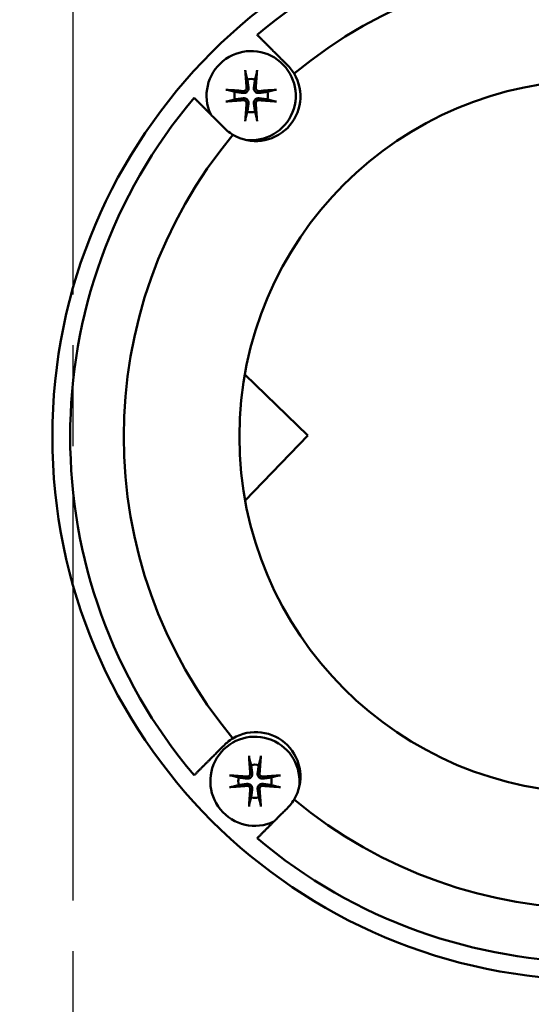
# Model space of a CAD drawing. Header units: millimetres. Extents: x 0 to 1680, y 0 to 1188.
# Tile 7 of 27: x 523 to 552, y 805 to 861. Entities that reach past the tile are written whole.
import ezdxf

# ---------------------------------------------------------------- set-up
doc = ezdxf.new("R2010")
doc.units = ezdxf.units.MM
doc.header["$LTSCALE"] = 4
doc.linetypes.add('CHAIN', pattern=[0.7087, 0.4724, -0.0591, 0.1181, -0.0591])
for name, color, linetype, lineweight in [('Видимый контур (ГОСТ)', 7, 'Continuous', 50), ('Осевая линия (ГОСТ)', 7, 'Continuous', 25), ('Размер (ГОСТ)', 7, 'Continuous', 25)]:
    doc.layers.add(name, color=color, linetype=linetype, lineweight=lineweight)
doc.styles.add('Обычный текст (ГОСТ)', font='GOST Common Italic.ttf')
doc.dimstyles.new('Обычный (ГОСТ)', dxfattribs={"dimscale": 4, "dimtxt": 3.5, "dimasz": 3.5, "dimexe": 1, "dimexo": 0, "dimgap": 0.5, "dimtad": 1, "dimtxsty": 'Обычный текст (ГОСТ)', "dimblk": 'Filled-1', "dimcen": 0.09, "dimdle": 15, "dimclrd": 256, "dimclre": 256, "dimclrt": 256, "dimazin": 2, "dimtfac": 0.714286, "dimtdec": 3, "dimtmove": 0, "dimatfit": 3, "dimfxl": 1, "dimtolj": 1, "dimlwd": 25, "dimlwe": 25, "dimarcsym": 0})

# ---------------------------------------------------------------- blocks, each defined once
blk = doc.blocks.new('Filled-1')
at = {"color": 0}
for p, q in [((0, 0), (-1, 0.1429)), ((-1, 0.1429), (-1, -0.1429)), ((-1, 0), (0, 0)), ((-1, -0.1429), (0, 0))]:
    blk.add_line(p, q, dxfattribs=at)
at = {"color": 0, "flags": 128}
blk.add_lwpolyline([(-1, -0.1429), (0, 0), (-1, 0.1429), (-1, -0.1429)], dxfattribs=at)
at = {"color": 0}
blk.add_solid([(-1, -0.1429), (0, 0), (-1, 0.1429), (-1, -0.1429)], dxfattribs=at)
blk = doc.blocks.new('*D9')
at = {"layer": 'Defpoints', "color": 0, "linetype": 'Continuous', "transparency": 16777216}
for p in [(846.103, 1065.735), (846.103, 845.735), (366.103, 818.381)]:
    blk.add_point(p, dxfattribs=at)
at = {"layer": 'Размер (ГОСТ)', "linetype": 'Continuous', "lineweight": 25, "transparency": 16777216}
for p, q in [((366.103, 818.381), (366.103, 1069.735)), ((846.103, 845.735), (846.103, 1069.735)), ((380.103, 1065.735), (832.103, 1065.735))]:
    blk.add_line(p, q, dxfattribs=at)
at = {"layer": 'Размер (ГОСТ)', "linetype": 'Continuous', "lineweight": 25, "transparency": 16777216, "xscale": 14, "yscale": 14, "zscale": 14, "rotation": 180}
blk.add_blockref('Filled-1', (366.103, 1065.735), dxfattribs=at)
at = {"layer": 'Размер (ГОСТ)', "linetype": 'Continuous', "lineweight": 25, "transparency": 16777216, "xscale": 14, "yscale": 14, "zscale": 14}
blk.add_blockref('Filled-1', (846.103, 1065.735), dxfattribs=at)
at = {"layer": 'Размер (ГОСТ)', "linetype": 'Continuous', "lineweight": 25, "transparency": 16777216, "insert": (586.992, 1081.735), "char_height": 14, "attachment_point": 1, "style": 'Обычный текст (ГОСТ)'}
blk.add_mtext('\\A1;480', dxfattribs=at)
blk = doc.blocks.new('*D10')
at = {"layer": 'Defpoints', "color": 0, "linetype": 'Continuous', "transparency": 16777216}
for p in [(846.103, 997.941), (526.103, 959.735), (846.103, 845.735)]:
    blk.add_point(p, dxfattribs=at)
at = {"layer": 'Размер (ГОСТ)', "linetype": 'Continuous', "lineweight": 25, "transparency": 16777216}
for p, q in [((526.103, 959.735), (526.103, 1001.941)), ((846.103, 845.735), (846.103, 1001.941)), ((540.103, 997.941), (832.103, 997.941))]:
    blk.add_line(p, q, dxfattribs=at)
at = {"layer": 'Размер (ГОСТ)', "linetype": 'Continuous', "lineweight": 25, "transparency": 16777216, "xscale": 14, "yscale": 14, "zscale": 14, "rotation": 180}
blk.add_blockref('Filled-1', (526.103, 997.941), dxfattribs=at)
at = {"layer": 'Размер (ГОСТ)', "linetype": 'Continuous', "lineweight": 25, "transparency": 16777216, "xscale": 14, "yscale": 14, "zscale": 14}
blk.add_blockref('Filled-1', (846.103, 997.941), dxfattribs=at)
at = {"layer": 'Размер (ГОСТ)', "linetype": 'Continuous', "lineweight": 25, "transparency": 16777216, "insert": (639.32, 1013.941), "char_height": 14, "attachment_point": 1, "style": 'Обычный текст (ГОСТ)'}
blk.add_mtext('\\A1;320', dxfattribs=at)

msp = doc.modelspace()

# ---------------------------------------------------------------- linework, layer by layer
at = {"layer": 'Видимый контур (ГОСТ)'}
for p, q in [((539.26, 837.327), (535.722, 840.747)), ((535.741, 833.686), (539.26, 837.327))]:
    msp.add_line(p, q, dxfattribs=at)
for centre, radius in [((526.103, 815.285), 70), ((555.417, 837.269), 30.484), ((555.417, 837.269), 20)]:
    msp.add_circle(centre, radius, dxfattribs=at)
for centre, radius, start, end in [((555.417, 837.269), 29.484, 49.8598, 130.1402), ((555.417, 837.269), 26.484, 50.2518, 129.7482), ((536.077, 856.398), 2.5, 262.3263, 204.9782), ((536.337, 856.349), 2.5, 239.1506, 30.8494), ((536.077, 856.398), 0.935, 76.768, 103.232), ((536.077, 856.398), 0.935, 166.768, 193.232), ((536.077, 856.398), 0.935, 346.768, 13.232), ((555.417, 837.269), 29.484, 139.8598, 220.1402), ((536.077, 856.398), 0.935, 256.768, 283.232), ((555.417, 837.269), 26.484, 140.2518, 219.7482), ((536.288, 817.929), 2.5, 352.3263, 294.9782), ((536.337, 818.188), 2.5, 329.1506, 120.8494), ((536.288, 817.929), 0.935, 76.768, 103.232), ((536.288, 817.929), 0.935, 166.768, 193.232), ((536.288, 817.929), 0.935, 346.768, 13.232), ((536.288, 817.929), 0.935, 256.768, 283.232), ((555.417, 837.269), 26.484, 230.2518, 309.7482), ((555.417, 837.269), 29.484, 229.8598, 310.1402)]:
    msp.add_arc(centre, radius, start, end, dxfattribs=at)
for centre, major_axis, start_param, end_param in [((536.238, 856.413), (0.398, -4.369), 4.375857, 4.608059), ((535.916, 856.413), (0.398, 4.369), 4.816719, 5.048921), ((536.063, 856.237), (-4.369, 0.398), 4.816719, 5.048921), ((536.092, 856.237), (-4.369, -0.398), 4.375857, 4.608059), ((536.063, 856.559), (4.369, 0.398), 4.375857, 4.608059), ((536.238, 856.383), (-0.398, -4.369), 4.816719, 5.048921), ((535.916, 856.383), (-0.398, 4.369), 4.375857, 4.608059), ((536.092, 856.559), (4.369, -0.398), 4.816719, 5.048921), ((536.449, 817.943), (0.398, -4.369), 4.375857, 4.608059), ((536.127, 817.943), (0.398, 4.369), 4.816719, 5.048921), ((536.273, 817.767), (-4.369, 0.398), 4.816719, 5.048921), ((536.303, 817.767), (-4.369, -0.398), 4.375857, 4.608059), ((536.273, 818.09), (4.369, 0.398), 4.375857, 4.608059), ((536.303, 818.09), (4.369, -0.398), 4.816719, 5.048921), ((536.449, 817.914), (-0.398, -4.369), 4.816719, 5.048921), ((536.127, 817.914), (-0.398, 4.369), 4.375857, 4.608059)]:
    msp.add_ellipse(centre, major_axis=major_axis, ratio=0.087156, start_param=start_param, end_param=end_param, dxfattribs=at)
for points, weights in [([(536.41, 859.808), (537.253, 858.966), (538.03, 858.189)], [1.0017747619, 1.00219865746, 1.00098680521]), ([(535.769, 857.651), (535.824, 857.453), (535.863, 857.308)], [1.00329461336, 1.01453007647, 1]), ([(536.291, 857.308), (536.331, 857.453), (536.385, 857.651)], [1, 1.01453008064, 1.00329461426]), ([(535.863, 857.308), (535.906, 856.998), (535.927, 856.843)], [1, 1.44094764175, 1.84165152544]), ([(536.227, 856.843), (536.249, 856.998), (536.291, 857.308)], [1.84165152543, 1.44094764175, 1]), ([(535.167, 856.612), (535.023, 856.652), (534.824, 856.706)], [1, 1.01453007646, 1.00329461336]), ([(535.632, 856.548), (535.477, 856.569), (535.167, 856.612)], [1.84165152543, 1.44094764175, 1]), ([(536.988, 856.612), (536.677, 856.569), (536.522, 856.548)], [1, 1.44094764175, 1.84165152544]), ([(537.33, 856.706), (537.132, 856.652), (536.988, 856.612)], [1.00329461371, 1.01453007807, 1]), ([(534.497, 854.657), (533.72, 855.434), (532.878, 856.276)], [1.00098680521, 1.00219865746, 1.0017747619]), ([(534.824, 856.09), (535.023, 856.145), (535.167, 856.184)], [1.00329461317, 1.01453007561, 1]), ([(535.167, 856.184), (535.477, 856.227), (535.632, 856.248)], [1, 1.44094764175, 1.84165152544]), ([(535.927, 855.953), (535.906, 855.798), (535.863, 855.488)], [1.84165152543, 1.44094764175, 1]), ([(536.291, 855.488), (536.249, 855.798), (536.227, 855.953)], [1, 1.44094764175, 1.84165152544]), ([(536.522, 856.248), (536.677, 856.227), (536.988, 856.184)], [1.84165152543, 1.44094764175, 1]), ([(536.988, 856.184), (537.132, 856.145), (537.33, 856.09)], [1, 1.014530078, 1.00329461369]), ([(535.863, 855.488), (535.824, 855.344), (535.769, 855.145)], [1, 1.01453007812, 1.00329461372]), ([(536.385, 855.145), (536.331, 855.344), (536.291, 855.488)], [1.00329461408, 1.01453007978, 1]), ([(532.878, 818.262), (533.72, 819.104), (534.497, 819.881)], [1.0017747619, 1.00219865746, 1.00098680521]), ([(535.98, 819.182), (536.034, 818.983), (536.074, 818.839)], [1.00329461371, 1.01453007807, 1]), ([(536.074, 818.839), (536.117, 818.529), (536.138, 818.374)], [1, 1.44094764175, 1.84165152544]), ([(536.438, 818.374), (536.459, 818.529), (536.502, 818.839)], [1.84165152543, 1.44094764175, 1]), ([(536.502, 818.839), (536.541, 818.983), (536.596, 819.182)], [1, 1.014530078, 1.00329461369]), ([(535.378, 818.143), (535.233, 818.182), (535.035, 818.236)], [1, 1.01453008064, 1.00329461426]), ([(537.541, 818.236), (537.342, 818.182), (537.198, 818.143)], [1.00329461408, 1.01453007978, 1]), ([(535.035, 817.621), (535.233, 817.675), (535.378, 817.715)], [1.00329461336, 1.01453007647, 1]), ([(535.843, 818.078), (535.688, 818.1), (535.378, 818.143)], [1.84165152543, 1.44094764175, 1]), ([(535.378, 817.715), (535.688, 817.757), (535.843, 817.779)], [1, 1.44094764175, 1.84165152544]), ([(537.198, 818.143), (536.888, 818.1), (536.733, 818.078)], [1, 1.44094764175, 1.84165152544]), ([(536.733, 817.779), (536.888, 817.757), (537.198, 817.715)], [1.84165152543, 1.44094764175, 1]), ([(537.198, 817.715), (537.342, 817.675), (537.541, 817.621)], [1, 1.01453007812, 1.00329461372]), ([(536.138, 817.483), (536.117, 817.328), (536.074, 817.018)], [1.84165152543, 1.44094764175, 1]), ([(536.502, 817.018), (536.459, 817.328), (536.438, 817.483)], [1, 1.44094764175, 1.84165152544]), ([(536.074, 817.018), (536.034, 816.874), (535.98, 816.675)], [1, 1.01453007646, 1.00329461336]), ([(536.596, 816.675), (536.541, 816.874), (536.502, 817.018)], [1.00329461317, 1.01453007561, 1]), ([(538.03, 816.348), (537.253, 815.571), (536.41, 814.729)], [1.00098680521, 1.00219865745, 1.00177476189])]:
    msp.add_rational_spline(points, weights, degree=2, dxfattribs=at)
for points, knots in [([(538.483, 857.631), (538.416, 857.744), (538.34, 857.85), (538.261, 857.945), (538.191, 858.029), (538.114, 858.111), (538.03, 858.189)], [-0.05285742, -0.05285742, -0.05285742, -0.05285742, 0, 0, 0, 0.04630435, 0.04630435, 0.04630435, 0.04630435]), ([(535.769, 857.651), (535.768, 857.658), (535.766, 857.667), (535.762, 857.689), (535.759, 857.706), (535.755, 857.738), (535.753, 857.758), (535.75, 857.791), (535.749, 857.808), (535.748, 857.823)], [0.0478659, 0.0478659, 0.0478659, 0.0478659, 0.05208337, 0.05208337, 0.05727876, 0.05727876, 0.06252381, 0.06252381, 0.06703089, 0.06703089, 0.06703089, 0.06703089]), ([(536.407, 857.823), (536.406, 857.808), (536.405, 857.791), (536.402, 857.758), (536.399, 857.738), (536.395, 857.706), (536.393, 857.689), (536.389, 857.667), (536.387, 857.658), (536.385, 857.651)], [0.01643552, 0.01643552, 0.01643552, 0.01643552, 0.02094259, 0.02094259, 0.02618765, 0.02618765, 0.03138303, 0.03138303, 0.0356005, 0.0356005, 0.0356005, 0.0356005]), ([(534.653, 856.728), (534.667, 856.727), (534.685, 856.726), (534.717, 856.723), (534.738, 856.72), (534.769, 856.716), (534.787, 856.714), (534.808, 856.71), (534.818, 856.708), (534.824, 856.706)], [0.01643552, 0.01643552, 0.01643552, 0.01643552, 0.02094259, 0.02094259, 0.02618765, 0.02618765, 0.03138303, 0.03138303, 0.0356005, 0.0356005, 0.0356005, 0.0356005]), ([(535.927, 856.843), (535.932, 856.809), (535.93, 856.772), (535.916, 856.72), (535.908, 856.698), (535.885, 856.657), (535.87, 856.638), (535.838, 856.605), (535.819, 856.591), (535.777, 856.568), (535.756, 856.559), (535.703, 856.546), (535.666, 856.543), (535.632, 856.548)], [0.1157055, 0.1157055, 0.1157055, 0.1157055, 0.1265746, 0.1265746, 0.13336881, 0.13336881, 0.14016301, 0.14016301, 0.14695722, 0.14695722, 0.15375143, 0.15375143, 0.16462053, 0.16462053, 0.16462053, 0.16462053]), ([(535.818, 856.833), (535.82, 856.813), (535.818, 856.791), (535.805, 856.75), (535.794, 856.731), (535.768, 856.7), (535.751, 856.686), (535.713, 856.665), (535.692, 856.659), (535.662, 856.656), (535.652, 856.656), (535.642, 856.657)], [0, 0, 0, 0, 0.00610592, 0.00610592, 0.01221184, 0.01221184, 0.01830671, 0.01830671, 0.02440159, 0.02440159, 0.02728319, 0.02728319, 0.02728319, 0.02728319]), ([(536.522, 856.548), (536.488, 856.543), (536.452, 856.546), (536.399, 856.559), (536.377, 856.568), (536.336, 856.591), (536.317, 856.605), (536.285, 856.638), (536.27, 856.657), (536.247, 856.698), (536.238, 856.72), (536.225, 856.772), (536.223, 856.809), (536.227, 856.843)], [0.1157055, 0.1157055, 0.1157055, 0.1157055, 0.1265746, 0.1265746, 0.13336881, 0.13336881, 0.14016301, 0.14016301, 0.14695722, 0.14695722, 0.15375143, 0.15375143, 0.16462053, 0.16462053, 0.16462053, 0.16462053]), ([(536.512, 856.657), (536.492, 856.655), (536.47, 856.658), (536.429, 856.671), (536.41, 856.681), (536.379, 856.708), (536.365, 856.725), (536.345, 856.763), (536.338, 856.784), (536.336, 856.813), (536.335, 856.823), (536.336, 856.833)], [0, 0, 0, 0, 0.00610592, 0.00610592, 0.01221184, 0.01221184, 0.01830671, 0.01830671, 0.02440159, 0.02440159, 0.02728319, 0.02728319, 0.02728319, 0.02728319]), ([(537.33, 856.706), (537.337, 856.708), (537.346, 856.71), (537.368, 856.714), (537.385, 856.716), (537.417, 856.72), (537.437, 856.723), (537.47, 856.726), (537.487, 856.727), (537.502, 856.728)], [0.0478659, 0.0478659, 0.0478659, 0.0478659, 0.05208337, 0.05208337, 0.05727876, 0.05727876, 0.06252381, 0.06252381, 0.06703089, 0.06703089, 0.06703089, 0.06703089]), ([(534.824, 856.09), (534.818, 856.089), (534.808, 856.087), (534.787, 856.083), (534.769, 856.08), (534.738, 856.076), (534.717, 856.074), (534.685, 856.071), (534.667, 856.069), (534.653, 856.069)], [0.0478659, 0.0478659, 0.0478659, 0.0478659, 0.05208337, 0.05208337, 0.05727876, 0.05727876, 0.06252381, 0.06252381, 0.06703089, 0.06703089, 0.06703089, 0.06703089]), ([(535.632, 856.248), (535.666, 856.253), (535.703, 856.251), (535.756, 856.237), (535.777, 856.229), (535.819, 856.206), (535.838, 856.191), (535.87, 856.159), (535.885, 856.139), (535.908, 856.098), (535.916, 856.077), (535.93, 856.024), (535.932, 855.987), (535.927, 855.953)], [0.1157055, 0.1157055, 0.1157055, 0.1157055, 0.1265746, 0.1265746, 0.13336881, 0.13336881, 0.14016301, 0.14016301, 0.14695722, 0.14695722, 0.15375143, 0.15375143, 0.16462053, 0.16462053, 0.16462053, 0.16462053]), ([(535.642, 856.139), (535.662, 856.141), (535.684, 856.139), (535.725, 856.126), (535.745, 856.115), (535.776, 856.089), (535.79, 856.072), (535.81, 856.034), (535.816, 856.013), (535.819, 855.983), (535.819, 855.973), (535.818, 855.963)], [0, 0, 0, 0, 0.00610858, 0.00610858, 0.01221716, 0.01221716, 0.01830937, 0.01830937, 0.02440159, 0.02440159, 0.02728313, 0.02728313, 0.02728313, 0.02728313]), ([(536.227, 855.953), (536.223, 855.987), (536.225, 856.024), (536.238, 856.077), (536.247, 856.098), (536.27, 856.139), (536.285, 856.159), (536.317, 856.191), (536.336, 856.206), (536.377, 856.229), (536.399, 856.237), (536.452, 856.251), (536.488, 856.253), (536.522, 856.248)], [0.1157055, 0.1157055, 0.1157055, 0.1157055, 0.1265746, 0.1265746, 0.13336881, 0.13336881, 0.14016301, 0.14016301, 0.14695722, 0.14695722, 0.15375143, 0.15375143, 0.16462053, 0.16462053, 0.16462053, 0.16462053]), ([(536.336, 855.963), (536.335, 855.983), (536.337, 856.005), (536.35, 856.046), (536.361, 856.065), (536.387, 856.097), (536.404, 856.111), (536.442, 856.131), (536.463, 856.137), (536.493, 856.14), (536.503, 856.14), (536.512, 856.139)], [0, 0, 0, 0, 0.00610592, 0.00610592, 0.01221184, 0.01221184, 0.01830671, 0.01830671, 0.02440159, 0.02440159, 0.02728319, 0.02728319, 0.02728319, 0.02728319]), ([(537.502, 856.069), (537.487, 856.069), (537.47, 856.071), (537.437, 856.074), (537.417, 856.076), (537.385, 856.08), (537.368, 856.083), (537.346, 856.087), (537.337, 856.089), (537.33, 856.09)], [0.01643552, 0.01643552, 0.01643552, 0.01643552, 0.02094259, 0.02094259, 0.02618765, 0.02618765, 0.03138303, 0.03138303, 0.0356005, 0.0356005, 0.0356005, 0.0356005]), ([(534.497, 854.657), (534.575, 854.572), (534.657, 854.495), (534.836, 854.346), (534.942, 854.27), (535.055, 854.203)], [0.92397486, 0.92397486, 0.92397486, 0.92397486, 0.97027921, 0.97027921, 1.02313663, 1.02313663, 1.02313663, 1.02313663]), ([(535.748, 854.974), (535.749, 854.988), (535.75, 855.006), (535.753, 855.038), (535.755, 855.058), (535.759, 855.09), (535.762, 855.107), (535.766, 855.129), (535.768, 855.139), (535.769, 855.145)], [0.01643552, 0.01643552, 0.01643552, 0.01643552, 0.02094259, 0.02094259, 0.02618765, 0.02618765, 0.03138303, 0.03138303, 0.0356005, 0.0356005, 0.0356005, 0.0356005]), ([(536.385, 855.145), (536.387, 855.139), (536.389, 855.129), (536.393, 855.107), (536.395, 855.09), (536.399, 855.058), (536.402, 855.038), (536.405, 855.006), (536.406, 854.988), (536.407, 854.974)], [0.0478659, 0.0478659, 0.0478659, 0.0478659, 0.05208337, 0.05208337, 0.05727876, 0.05727876, 0.06252381, 0.06252381, 0.06703089, 0.06703089, 0.06703089, 0.06703089]), ([(535.055, 820.335), (534.942, 820.267), (534.836, 820.192), (534.741, 820.112), (534.657, 820.042), (534.575, 819.965), (534.497, 819.881)], [-0.05285742, -0.05285742, -0.05285742, -0.05285742, 0, 0, 0, 0.04630435, 0.04630435, 0.04630435, 0.04630435]), ([(535.98, 819.182), (535.978, 819.188), (535.976, 819.197), (535.972, 819.219), (535.97, 819.236), (535.966, 819.268), (535.964, 819.289), (535.961, 819.321), (535.959, 819.338), (535.958, 819.353)], [0.0478659, 0.0478659, 0.0478659, 0.0478659, 0.05208337, 0.05208337, 0.05727876, 0.05727876, 0.06252381, 0.06252381, 0.06703089, 0.06703089, 0.06703089, 0.06703089]), ([(536.617, 819.353), (536.617, 819.338), (536.615, 819.321), (536.612, 819.289), (536.61, 819.268), (536.606, 819.236), (536.603, 819.219), (536.6, 819.197), (536.598, 819.188), (536.596, 819.182)], [0.01643552, 0.01643552, 0.01643552, 0.01643552, 0.02094259, 0.02094259, 0.02618765, 0.02618765, 0.03138303, 0.03138303, 0.0356005, 0.0356005, 0.0356005, 0.0356005]), ([(534.863, 818.258), (534.878, 818.257), (534.895, 818.256), (534.928, 818.253), (534.948, 818.251), (534.98, 818.247), (534.997, 818.244), (535.019, 818.24), (535.028, 818.238), (535.035, 818.236)], [0.01643552, 0.01643552, 0.01643552, 0.01643552, 0.02094259, 0.02094259, 0.02618765, 0.02618765, 0.03138303, 0.03138303, 0.0356005, 0.0356005, 0.0356005, 0.0356005]), ([(536.138, 818.374), (536.143, 818.339), (536.14, 818.303), (536.127, 818.25), (536.118, 818.228), (536.095, 818.187), (536.081, 818.168), (536.049, 818.136), (536.029, 818.121), (535.988, 818.098), (535.966, 818.09), (535.914, 818.076), (535.877, 818.074), (535.843, 818.078)], [0.1157055, 0.1157055, 0.1157055, 0.1157055, 0.1265746, 0.1265746, 0.13336881, 0.13336881, 0.14016301, 0.14016301, 0.14695722, 0.14695722, 0.15375143, 0.15375143, 0.16462053, 0.16462053, 0.16462053, 0.16462053]), ([(536.029, 818.364), (536.031, 818.344), (536.028, 818.322), (536.015, 818.28), (536.005, 818.261), (535.979, 818.23), (535.962, 818.216), (535.923, 818.196), (535.902, 818.19), (535.873, 818.187), (535.863, 818.187), (535.853, 818.187)], [0, 0, 0, 0, 0.00610592, 0.00610592, 0.01221184, 0.01221184, 0.01830671, 0.01830671, 0.02440159, 0.02440159, 0.02728319, 0.02728319, 0.02728319, 0.02728319]), ([(536.733, 818.078), (536.699, 818.074), (536.662, 818.076), (536.61, 818.09), (536.588, 818.098), (536.547, 818.121), (536.527, 818.136), (536.495, 818.168), (536.48, 818.187), (536.457, 818.228), (536.449, 818.25), (536.435, 818.303), (536.433, 818.339), (536.438, 818.374)], [0.1157055, 0.1157055, 0.1157055, 0.1157055, 0.1265746, 0.1265746, 0.13336881, 0.13336881, 0.14016301, 0.14016301, 0.14695722, 0.14695722, 0.15375143, 0.15375143, 0.16462053, 0.16462053, 0.16462053, 0.16462053]), ([(536.723, 818.187), (536.703, 818.186), (536.681, 818.188), (536.64, 818.201), (536.621, 818.212), (536.589, 818.238), (536.575, 818.255), (536.555, 818.293), (536.549, 818.314), (536.546, 818.344), (536.546, 818.354), (536.547, 818.364)], [0, 0, 0, 0, 0.00610592, 0.00610592, 0.01221184, 0.01221184, 0.01830671, 0.01830671, 0.02440159, 0.02440159, 0.02728319, 0.02728319, 0.02728319, 0.02728319]), ([(537.541, 818.236), (537.548, 818.238), (537.557, 818.24), (537.579, 818.244), (537.596, 818.247), (537.628, 818.251), (537.648, 818.253), (537.68, 818.256), (537.698, 818.257), (537.713, 818.258)], [0.0478659, 0.0478659, 0.0478659, 0.0478659, 0.05208337, 0.05208337, 0.05727876, 0.05727876, 0.06252381, 0.06252381, 0.06703089, 0.06703089, 0.06703089, 0.06703089]), ([(535.843, 817.779), (535.877, 817.783), (535.914, 817.781), (535.966, 817.767), (535.988, 817.759), (536.029, 817.736), (536.049, 817.721), (536.081, 817.689), (536.095, 817.67), (536.118, 817.629), (536.127, 817.607), (536.14, 817.554), (536.143, 817.518), (536.138, 817.483)], [0.1157055, 0.1157055, 0.1157055, 0.1157055, 0.1265746, 0.1265746, 0.13336881, 0.13336881, 0.14016301, 0.14016301, 0.14695722, 0.14695722, 0.15375143, 0.15375143, 0.16462053, 0.16462053, 0.16462053, 0.16462053]), ([(535.853, 817.67), (535.873, 817.671), (535.895, 817.669), (535.936, 817.656), (535.955, 817.645), (535.986, 817.619), (536, 817.602), (536.021, 817.564), (536.027, 817.543), (536.03, 817.513), (536.03, 817.503), (536.029, 817.493)], [0, 0, 0, 0, 0.00610592, 0.00610592, 0.01221184, 0.01221184, 0.01830671, 0.01830671, 0.02440159, 0.02440159, 0.02728319, 0.02728319, 0.02728319, 0.02728319]), ([(536.438, 817.483), (536.433, 817.518), (536.435, 817.554), (536.449, 817.607), (536.457, 817.629), (536.48, 817.67), (536.495, 817.689), (536.527, 817.721), (536.547, 817.736), (536.588, 817.759), (536.61, 817.767), (536.662, 817.781), (536.699, 817.783), (536.733, 817.779)], [0.1157055, 0.1157055, 0.1157055, 0.1157055, 0.1265746, 0.1265746, 0.13336881, 0.13336881, 0.14016301, 0.14016301, 0.14695722, 0.14695722, 0.15375143, 0.15375143, 0.16462053, 0.16462053, 0.16462053, 0.16462053]), ([(536.547, 817.493), (536.545, 817.514), (536.547, 817.535), (536.56, 817.577), (536.571, 817.596), (536.597, 817.627), (536.614, 817.641), (536.652, 817.661), (536.674, 817.667), (536.703, 817.67), (536.713, 817.67), (536.723, 817.67)], [0, 0, 0, 0, 0.00610858, 0.00610858, 0.01221716, 0.01221716, 0.01830937, 0.01830937, 0.02440159, 0.02440159, 0.02728313, 0.02728313, 0.02728313, 0.02728313]), ([(535.035, 817.621), (535.028, 817.619), (535.019, 817.617), (534.997, 817.613), (534.98, 817.61), (534.948, 817.606), (534.928, 817.604), (534.895, 817.601), (534.878, 817.6), (534.863, 817.599)], [0.0478659, 0.0478659, 0.0478659, 0.0478659, 0.05208337, 0.05208337, 0.05727876, 0.05727876, 0.06252381, 0.06252381, 0.06703089, 0.06703089, 0.06703089, 0.06703089]), ([(537.713, 817.599), (537.698, 817.6), (537.68, 817.601), (537.648, 817.604), (537.628, 817.606), (537.596, 817.61), (537.579, 817.613), (537.557, 817.617), (537.548, 817.619), (537.541, 817.621)], [0.01643552, 0.01643552, 0.01643552, 0.01643552, 0.02094259, 0.02094259, 0.02618765, 0.02618765, 0.03138303, 0.03138303, 0.0356005, 0.0356005, 0.0356005, 0.0356005]), ([(535.958, 816.504), (535.959, 816.519), (535.961, 816.536), (535.964, 816.568), (535.966, 816.589), (535.97, 816.621), (535.972, 816.638), (535.976, 816.66), (535.978, 816.669), (535.98, 816.675)], [0.01643552, 0.01643552, 0.01643552, 0.01643552, 0.02094259, 0.02094259, 0.02618765, 0.02618765, 0.03138303, 0.03138303, 0.0356005, 0.0356005, 0.0356005, 0.0356005]), ([(536.596, 816.675), (536.598, 816.669), (536.6, 816.66), (536.603, 816.638), (536.606, 816.621), (536.61, 816.589), (536.612, 816.568), (536.615, 816.536), (536.617, 816.519), (536.617, 816.504)], [0.0478659, 0.0478659, 0.0478659, 0.0478659, 0.05208337, 0.05208337, 0.05727876, 0.05727876, 0.06252381, 0.06252381, 0.06703089, 0.06703089, 0.06703089, 0.06703089]), ([(538.03, 816.348), (538.114, 816.426), (538.191, 816.508), (538.34, 816.688), (538.416, 816.793), (538.483, 816.906)], [0.92397486, 0.92397486, 0.92397486, 0.92397486, 0.97027921, 0.97027921, 1.02313663, 1.02313663, 1.02313663, 1.02313663])]:
    msp.add_open_spline(points, degree=3, knots=knots, dxfattribs=at)
at = {"layer": 'Осевая линия (ГОСТ)', "linetype": 'CHAIN', "ltscale": 11.993792}
msp.add_line((526.103, 607.235), (526.103, 959.735), dxfattribs=at)

# ---------------------------------------------------------------- dimensions: what is measured, and where the dimension line sits
at = {"layer": 'Размер (ГОСТ)', "linetype": 'Continuous', "lineweight": 25}
dim = msp.add_linear_dim(base=(846.103, 1065.735), p1=(366.103, 818.381), p2=(846.103, 845.735), dimstyle='Обычный (ГОСТ)', override={"dimgap": 0.5, "dimdec": 2, "dimtol": 0, "dimlim": 0, "dimtp": 0, "dimtm": 0, "dimtdec": 3, "dimtofl": 0, "dimatfit": 1}, dxfattribs=at)
dim.commit()
dim.dimension.update_dxf_attribs({"geometry": '*D9', "text_midpoint": (602.207, 1065.735), "dimtype": 160})
dim = msp.add_linear_dim(base=(846.103, 997.941), p1=(526.103, 959.735), p2=(846.103, 845.735), angle=180, dimstyle='Обычный (ГОСТ)', override={"dimgap": 0.5, "dimdec": 2, "dimtol": 0, "dimlim": 0, "dimtp": 0, "dimtm": 0, "dimtdec": 3, "dimtofl": 0, "dimatfit": 1}, dxfattribs=at)
dim.commit()
dim.dimension.update_dxf_attribs({"geometry": '*D10', "text_midpoint": (654.189, 997.941), "dimtype": 160})

doc.saveas('drawing.dxf')
